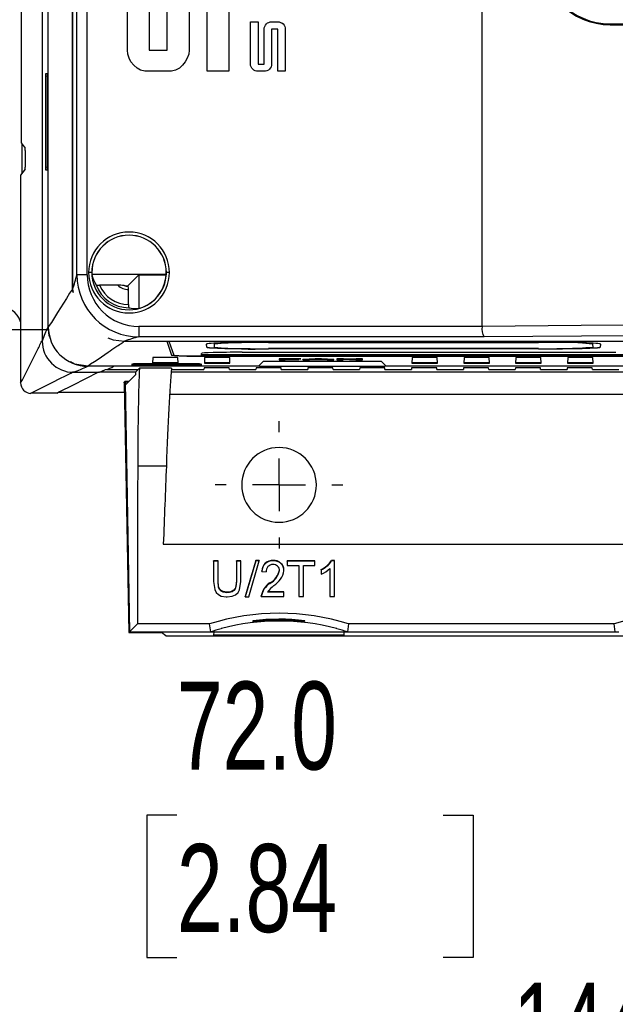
# Model space of a CAD drawing. Header units: millimetres. Extents: x 0 to 1118, y 0 to 864.
# Tile 3 of 42: x 86 to 143, y 149 to 244. Entities that reach past the tile are written whole.
import ezdxf

# ---------------------------------------------------------------- set-up
doc = ezdxf.new("R2010")
doc.units = ezdxf.units.MM
doc.header["$LTSCALE"] = 4
doc.linetypes.add('CENTERX2', pattern=[20.32, 12.7, -2.54, 2.54, -2.54])
doc.layers.add('CENTER', color=40, linetype='CENTERX2')
doc.layers.add('DIMENSIONS', color=140, linetype='Continuous', lineweight=25)
doc.styles.add('SLDTEXTSTYLE0', font='TXT', dxfattribs={"width": 0.7})
doc.dimstyles.new('SLDDIMSTYLE0', dxfattribs={"dimtxt": 8.632031, "dimasz": 13.208, "dimexe": 0, "dimexo": 0.0625, "dimgap": 2.158008, "dimtad": 0, "dimtih": 1, "dimtoh": 1, "dimlfac": 1, "dimrnd": 1e-09, "dimzin": 4, "dimdsep": 46, "dimtxsty": 'SLDTEXTSTYLE0', "dimsah": 1, "dimcen": 0.09, "dimadec": 0, "dimazin": 1, "dimtfac": 1, "dimtmove": 0, "dimatfit": 0, "dimfxl": 0, "dimfrac": 2, "dimtolj": 1, "dimtzin": 12, "dimarcsym": 0})
doc.dimstyles.new('SLDDIMSTYLE2', dxfattribs={"dimtxt": 8.632031, "dimasz": 13.208, "dimexe": 0, "dimexo": 0.0625, "dimgap": 2.158008, "dimtad": 0, "dimtih": 1, "dimtoh": 1, "dimlfac": 1, "dimrnd": 1e-09, "dimzin": 4, "dimdsep": 46, "dimtxsty": 'SLDTEXTSTYLE0', "dimsah": 1, "dimcen": 0.09, "dimadec": 0, "dimazin": 1, "dimtfac": 1, "dimtofl": 0, "dimtmove": 0, "dimatfit": 3, "dimfxl": 0, "dimfrac": 2, "dimtolj": 1, "dimtzin": 12, "dimarcsym": 0})

# ---------------------------------------------------------------- blocks, each defined once
blk = doc.blocks.new('_D_3')
at = {"layer": 'DIMENSIONS'}
for p, q in [((77.929, 205.646), (77.929, 125.654)), ((221.929, 205.646), (221.929, 202.205)), ((221.929, 196.109), (221.929, 125.654)), ((77.929, 138.354), (125.408, 138.354)), ((137.103, 138.354), (134.205, 138.354)), ((134.205, 138.354), (134.205, 124.635)), ((162.754, 138.354), (165.653, 138.354)), ((165.653, 138.354), (165.653, 124.635)), ((221.929, 138.354), (174.449, 138.354)), ((134.205, 124.635), (137.103, 124.635)), ((165.653, 124.635), (162.754, 124.635))]:
    blk.add_line(p, q, dxfattribs=at)
for points in [[(77.929, 138.354), (91.137, 136.322), (91.137, 140.386)], [(221.929, 138.354), (208.721, 140.386), (208.721, 136.322)]]:
    blk.add_solid(points, dxfattribs=at)
at = {"layer": 'DIMENSIONS', "char_height": 8.4667, "attachment_point": 1, "style": 'SLDTEXTSTYLE0'}
for s, insert in [('144.0', (133.513, 151.2)), ('5.67', (137.103, 135.549))]:
    blk.add_mtext(s, dxfattribs=dict(at, insert=insert))
blk = doc.blocks.new('_D_4')
at = {"layer": 'DIMENSIONS'}
for p, q in [((77.929, 205.646), (77.929, 154.661)), ((149.955, 187.937), (149.955, 154.661)), ((77.929, 167.361), (52.529, 167.361)), ((101.116, 167.361), (98.218, 167.361)), ((98.218, 167.361), (98.218, 153.642)), ((126.767, 167.361), (129.666, 167.361)), ((129.666, 167.361), (129.666, 153.642)), ((149.955, 167.361), (175.355, 167.361)), ((98.218, 153.642), (101.116, 153.642)), ((129.666, 153.642), (126.767, 153.642))]:
    blk.add_line(p, q, dxfattribs=at)
for points in [[(77.929, 167.361), (64.721, 169.393), (64.721, 165.329)], [(149.955, 167.361), (163.163, 165.329), (163.163, 169.393)]]:
    blk.add_solid(points, dxfattribs=at)
at = {"layer": 'DIMENSIONS', "char_height": 8.4667, "attachment_point": 1, "style": 'SLDTEXTSTYLE0'}
for s, insert in [('72.0', (101.116, 180.208)), ('2.84', (101.116, 164.556))]:
    blk.add_mtext(s, dxfattribs=dict(at, insert=insert))
blk = doc.blocks.new('SW_CENTERMARKSYMBOL_5')
at = {"layer": 'CENTER', "color": 0}
for p, q in [((0, 2.54), (0, 4.79)), ((0, 0), (0, 2.54)), ((-2.54, 0), (-4.79, 0)), ((0, 0), (-2.54, 0)), ((0, 0), (0, -2.54)), ((0, 0), (2.54, 0)), ((2.54, 0), (4.79, 0)), ((0, -2.54), (0, -4.79))]:
    blk.add_line(p, q, dxfattribs=at)
blk = doc.blocks.new('SW_CENTERMARKSYMBOL_9')
at = {"layer": 'CENTER', "color": 0}
for p, q in [((0, 5.08), (0, 6.14)), ((0, 0), (0, 2.54)), ((-5.08, 0), (-6.14, 0)), ((0, 0), (-2.54, 0)), ((0, 0), (0, -2.54)), ((0, 0), (2.54, 0)), ((5.08, 0), (6.14, 0)), ((0, -5.08), (0, -6.14))]:
    blk.add_line(p, q, dxfattribs=at)

msp = doc.modelspace()

# ---------------------------------------------------------------- linework, layer by layer
for p, q in [((88.715, 214.378), (88.715, 362.638)), ((88.72, 214.385), (88.72, 362.647)), ((130.534, 214.417), (130.534, 362.612)), ((91.05, 218.014), (91.05, 359.018)), ((91.061, 359.027), (91.061, 218.001)), ((91.474, 219.396), (91.474, 357.632)), ((92.474, 219.396), (92.474, 357.632)), ((96.336, 241.042), (96.336, 252.947)), ((98.449, 252.947), (98.449, 241.042)), ((100.179, 241.042), (100.179, 250.835)), ((102.289, 250.835), (102.289, 241.042)), ((104.019, 238.999), (104.019, 250.835)), ((106.132, 250.835), (106.132, 238.999)), ((86.101, 248.047), (86.101, 232.094)), ((88.139, 244.877), (88.139, 213.002)), ((108.209, 243.771), (108.932, 243.771)), ((108.209, 239.698), (108.209, 243.771)), ((108.932, 243.771), (108.932, 239.698)), ((109.974, 243.711), (110.104, 243.758)), ((110.104, 243.758), (110.246, 243.771)), ((110.246, 243.771), (110.838, 243.771)), ((110.838, 243.771), (110.98, 243.758)), ((110.98, 243.758), (111.111, 243.711)), ((109.524, 243.048), (109.535, 243.19)), ((109.524, 239.698), (109.524, 243.048)), ((109.535, 243.19), (109.583, 243.321)), ((109.583, 243.321), (109.642, 243.451)), ((109.642, 243.451), (109.737, 243.558)), ((109.737, 243.558), (109.843, 243.652)), ((109.843, 243.652), (109.974, 243.711)), ((110.838, 243.048), (110.246, 243.048)), ((110.246, 243.048), (110.246, 239.698)), ((110.838, 238.999), (110.838, 243.048)), ((111.111, 243.711), (111.24, 243.652)), ((111.24, 243.652), (111.347, 243.558)), ((111.347, 243.558), (111.442, 243.451)), ((111.442, 243.451), (111.501, 243.321)), ((111.501, 243.321), (111.548, 243.19)), ((111.548, 243.19), (111.56, 243.048)), ((111.56, 243.048), (111.56, 238.999)), ((96.372, 240.66), (96.336, 241.042)), ((98.449, 241.042), (100.179, 241.042)), ((102.289, 241.042), (102.256, 240.66)), ((96.511, 240.245), (96.372, 240.66)), ((96.682, 239.899), (96.511, 240.245)), ((102.117, 240.245), (101.909, 239.899)), ((102.256, 240.66), (102.117, 240.245)), ((96.959, 239.588), (96.682, 239.899)), ((97.272, 239.312), (96.959, 239.588)), ((97.618, 239.104), (97.272, 239.312)), ((98.033, 238.999), (97.618, 239.104)), ((100.594, 238.999), (98.033, 238.999)), ((100.974, 239.104), (100.594, 238.999)), ((101.356, 239.312), (100.974, 239.104)), ((101.666, 239.588), (101.356, 239.312)), ((101.909, 239.899), (101.666, 239.588)), ((106.132, 238.999), (104.019, 238.999)), ((108.222, 239.567), (108.209, 239.698)), ((108.269, 239.425), (108.222, 239.567)), ((108.328, 239.307), (108.269, 239.425)), ((108.422, 239.201), (108.328, 239.307)), ((108.529, 239.106), (108.422, 239.201)), ((108.648, 239.035), (108.529, 239.106)), ((108.79, 238.999), (108.648, 239.035)), ((109.666, 238.999), (108.79, 238.999)), ((108.932, 239.698), (109.524, 239.698)), ((109.796, 239.035), (109.666, 238.999)), ((109.927, 239.106), (109.796, 239.035)), ((110.033, 239.201), (109.927, 239.106)), ((110.116, 239.307), (110.033, 239.201)), ((110.187, 239.425), (110.116, 239.307)), ((110.234, 239.567), (110.187, 239.425)), ((110.246, 239.698), (110.234, 239.567)), ((111.56, 238.999), (110.838, 238.999)), ((88.61, 238.511), (88.45, 238.506)), ((88.45, 238.506), (88.45, 229.746)), ((88.492, 238.769), (88.61, 238.769)), ((88.492, 238.507), (88.492, 238.769)), ((88.61, 238.769), (88.61, 229.469)), ((86.101, 232.094), (86.489, 231.577)), ((86.166, 232.007), (86.166, 229.133)), ((86.494, 231.377), (86.494, 229.763)), ((86.489, 229.564), (86.049, 228.977)), ((88.61, 229.74), (88.45, 229.746)), ((88.492, 229.469), (88.492, 229.744)), ((86.049, 228.977), (86.049, 208.976)), ((88.61, 229.469), (88.492, 229.469)), ((92.474, 219.396), (91.474, 219.396)), ((92.905, 219.616), (92.605, 219.616)), ((92.905, 219.616), (92.912, 219.616)), ((100.083, 219.414), (92.917, 219.414)), ((97.454, 219.396), (100.076, 219.396)), ((97.454, 219.396), (97.454, 216.162)), ((100.083, 219.414), (100.076, 219.396)), ((100.088, 219.616), (100.095, 219.616)), ((100.395, 219.616), (100.095, 219.616)), ((95.409, 218.388), (93.657, 218.388)), ((96.42, 218.276), (96.357, 218.298)), ((91.113, 217.697), (91.05, 218.014)), ((91.061, 218.001), (91.113, 217.697)), ((96.447, 216.52), (96.447, 217.974)), ((97.454, 214.415), (97.454, 213.416)), ((130.534, 214.415), (97.454, 214.415)), ((130.534, 214.417), (130.534, 214.415)), ((130.718, 213.416), (97.454, 213.416)), ((96.06, 213.003), (203.812, 213.003)), ((100.154, 213.003), (100.587, 211.65)), ((100.158, 213.003), (100.587, 211.663)), ((100.319, 213.003), (100.827, 211.649)), ((103.989, 212.436), (103.973, 212.725)), ((103.99, 212.424), (103.973, 212.724)), ((103.973, 212.724), (103.973, 212.724)), ((104.724, 212.436), (104.741, 212.737)), ((104.724, 212.424), (104.74, 212.724)), ((104.74, 212.724), (104.741, 212.737)), ((109.957, 212.888), (135.957, 212.888)), ((109.957, 212.879), (135.957, 212.879)), ((109.957, 212.879), (109.957, 212.866)), ((109.957, 212.866), (135.957, 212.866)), ((135.957, 212.866), (135.957, 212.879)), ((141.173, 212.737), (141.189, 212.436)), ((141.173, 212.737), (141.173, 212.724)), ((141.173, 212.724), (141.19, 212.424)), ((141.94, 212.725), (141.924, 212.436)), ((141.94, 212.724), (141.924, 212.424)), ((141.94, 212.724), (141.94, 212.724)), ((100.587, 211.65), (100.587, 211.663)), ((103.482, 211.675), (103.473, 211.825)), ((103.482, 211.662), (103.473, 211.824)), ((103.473, 211.824), (103.473, 211.824)), ((147.332, 211.675), (103.482, 211.675)), ((103.482, 211.662), (103.482, 211.675)), ((147.331, 211.662), (103.482, 211.662)), ((103.487, 211.589), (103.484, 211.631)), ((103.484, 211.631), (104.329, 211.631)), ((103.487, 211.577), (103.484, 211.631)), ((103.487, 211.589), (103.487, 211.577)), ((103.587, 211.581), (104.327, 211.581)), ((103.587, 211.581), (103.587, 211.569)), ((103.587, 211.569), (148.215, 211.569)), ((103.99, 212.424), (103.989, 212.436)), ((104.329, 211.631), (104.326, 211.577)), ((104.326, 211.577), (104.327, 211.589)), ((104.326, 211.577), (146.487, 211.577)), ((104.329, 211.631), (104.327, 211.589)), ((104.724, 212.436), (104.724, 212.424)), ((107.407, 211.932), (143.407, 211.932)), ((135.957, 212.281), (109.957, 212.281)), ((135.957, 212.274), (109.957, 212.274)), ((109.957, 212.261), (109.957, 212.274)), ((135.957, 212.261), (109.957, 212.261)), ((135.957, 212.274), (135.957, 212.261)), ((141.189, 212.436), (141.19, 212.424)), ((141.924, 212.436), (141.924, 212.424)), ((95.014, 210.579), (92.514, 210.579)), ((108.97, 210.586), (92.519, 210.586)), ((109.065, 210.58), (95.014, 210.58)), ((95.014, 210.579), (95.014, 210.58)), ((96.942, 210.82), (96.731, 210.739)), ((96.731, 210.739), (103.51, 210.739)), ((103.476, 210.752), (96.764, 210.752)), ((103.298, 210.82), (96.942, 210.82)), ((98.785, 211.431), (98.762, 210.887)), ((101.229, 210.899), (98.762, 210.899)), ((98.762, 210.887), (101.229, 210.887)), ((101.205, 211.431), (98.785, 211.431)), ((101.229, 210.887), (101.205, 211.431)), ((103.51, 210.739), (103.298, 210.82)), ((103.785, 211.431), (103.762, 210.887)), ((106.229, 210.899), (103.762, 210.899)), ((103.762, 210.887), (106.229, 210.887)), ((106.205, 211.431), (103.785, 211.431)), ((106.229, 210.887), (106.205, 211.431)), ((109.415, 211.05), (108.97, 210.586)), ((109.065, 210.593), (108.977, 210.593)), ((109.065, 210.593), (109.09, 210.604)), ((109.065, 210.593), (109.065, 210.58)), ((109.065, 210.58), (109.067, 210.581)), ((109.067, 210.581), (109.09, 210.604)), ((109.067, 210.581), (121.163, 210.581)), ((109.09, 210.604), (121.14, 210.604)), ((120.825, 211.05), (109.415, 211.05)), ((113.065, 211.31), (110.97, 211.31)), ((110.97, 211.298), (110.97, 211.31)), ((110.97, 211.298), (110.97, 211.214)), ((113.065, 211.298), (110.97, 211.298)), ((110.97, 211.214), (111.563, 211.214)), ((111.563, 211.284), (113.065, 211.284)), ((111.563, 211.263), (111.563, 211.284)), ((112.867, 211.276), (111.563, 211.276)), ((112.867, 211.263), (111.563, 211.263)), ((111.563, 211.249), (112.867, 211.249)), ((111.563, 211.214), (111.563, 211.249)), ((112.867, 211.263), (112.867, 211.276)), ((112.867, 211.249), (112.867, 211.263)), ((113.065, 211.298), (113.065, 211.31)), ((113.065, 211.284), (113.065, 211.298)), ((114.427, 211.31), (113.262, 211.226)), ((114.427, 211.298), (113.262, 211.214)), ((113.262, 211.214), (113.262, 211.226)), ((113.262, 211.214), (113.894, 211.214)), ((113.894, 211.214), (114.154, 211.233)), ((114.154, 211.233), (115.337, 211.233)), ((114.34, 211.247), (114.744, 211.277)), ((115.149, 211.247), (114.34, 211.247)), ((115.055, 211.31), (114.427, 211.31)), ((114.427, 211.31), (114.427, 211.298)), ((115.055, 211.298), (114.427, 211.298)), ((114.979, 211.26), (114.51, 211.26)), ((114.744, 211.277), (115.149, 211.247)), ((116.226, 211.226), (115.055, 211.31)), ((115.055, 211.298), (115.055, 211.31)), ((116.226, 211.214), (115.055, 211.298)), ((115.337, 211.233), (115.597, 211.214)), ((115.597, 211.214), (116.226, 211.214)), ((116.226, 211.214), (116.226, 211.226)), ((117.161, 211.31), (116.542, 211.31)), ((116.542, 211.298), (116.542, 211.31)), ((117.161, 211.298), (116.542, 211.298)), ((116.542, 211.298), (116.542, 211.214)), ((116.542, 211.214), (117.134, 211.214)), ((117.134, 211.268), (118.354, 211.214)), ((117.134, 211.214), (117.134, 211.268)), ((118.399, 211.255), (117.161, 211.31)), ((117.161, 211.298), (117.161, 211.31)), ((118.399, 211.242), (117.161, 211.298)), ((118.354, 211.214), (118.991, 211.214)), ((118.991, 211.31), (118.399, 211.31)), ((118.399, 211.298), (118.399, 211.31)), ((118.399, 211.298), (118.399, 211.242)), ((118.991, 211.298), (118.399, 211.298)), ((118.991, 211.298), (118.991, 211.31)), ((118.991, 211.214), (118.991, 211.298)), ((121.27, 210.586), (120.825, 211.05)), ((121.14, 210.604), (121.165, 210.593)), ((121.14, 210.604), (121.163, 210.581)), ((121.163, 210.581), (121.165, 210.58)), ((121.263, 210.593), (121.165, 210.593)), ((121.165, 210.58), (121.165, 210.593)), ((204.873, 210.58), (121.165, 210.58)), ((156.472, 210.586), (121.27, 210.586)), ((123.785, 211.431), (123.762, 210.887)), ((126.229, 210.899), (123.762, 210.899)), ((123.762, 210.887), (126.229, 210.887)), ((126.205, 211.431), (123.785, 211.431)), ((126.229, 210.887), (126.205, 211.431)), ((128.785, 211.431), (128.762, 210.887)), ((131.229, 210.899), (128.762, 210.899)), ((128.762, 210.887), (131.229, 210.887)), ((131.205, 211.431), (128.785, 211.431)), ((131.229, 210.887), (131.205, 211.431)), ((133.785, 211.431), (133.762, 210.887)), ((136.229, 210.899), (133.762, 210.899)), ((133.762, 210.887), (136.229, 210.887)), ((136.205, 211.431), (133.785, 211.431)), ((136.229, 210.887), (136.205, 211.431)), ((138.785, 211.431), (138.762, 210.887)), ((141.229, 210.899), (138.762, 210.899)), ((138.762, 210.887), (141.229, 210.887)), ((141.205, 211.431), (138.785, 211.431)), ((141.229, 210.887), (141.205, 211.431)), ((91.138, 210.003), (93.639, 210.003)), ((97.117, 210.004), (93.639, 210.004)), ((93.662, 210.023), (94.237, 210.258)), ((93.662, 210.023), (93.662, 210.013)), ((97.136, 210.013), (93.662, 210.013)), ((94.312, 210.283), (97.391, 210.283)), ((97.121, 209.758), (96.131, 208.75)), ((97.126, 210.013), (97.117, 210.003)), ((97.125, 210.013), (97.117, 210.004)), ((97.117, 210.003), (97.117, 210.004)), ((97.117, 210.003), (97.121, 209.758)), ((97.136, 210.013), (97.367, 210.258)), ((97.503, 210.396), (97.367, 210.258)), ((97.391, 210.283), (97.367, 210.258)), ((97.503, 210.397), (97.391, 210.283)), ((100.59, 210.397), (97.503, 210.397)), ((97.503, 210.397), (97.503, 210.396)), ((100.59, 210.396), (97.503, 210.396)), ((199.328, 210.012), (100.559, 210.012)), ((100.581, 210.283), (103.721, 210.283)), ((100.59, 210.397), (100.59, 210.396)), ((103.737, 210.448), (103.721, 210.283)), ((106.151, 210.448), (103.737, 210.448)), ((106.167, 210.283), (106.151, 210.448)), ((106.167, 210.283), (108.721, 210.283)), ((108.737, 210.448), (108.721, 210.283)), ((111.151, 210.448), (108.737, 210.448)), ((111.167, 210.283), (111.151, 210.448)), ((111.167, 210.283), (113.721, 210.283)), ((113.737, 210.448), (113.721, 210.283)), ((116.151, 210.448), (113.737, 210.448)), ((116.167, 210.283), (116.151, 210.448)), ((116.167, 210.283), (118.721, 210.283)), ((118.737, 210.448), (118.721, 210.283)), ((121.151, 210.448), (118.737, 210.448)), ((121.167, 210.283), (121.151, 210.448)), ((121.167, 210.283), (123.721, 210.283)), ((123.737, 210.448), (123.721, 210.283)), ((126.151, 210.448), (123.737, 210.448)), ((126.167, 210.283), (126.151, 210.448)), ((126.167, 210.283), (128.721, 210.283)), ((128.737, 210.448), (128.721, 210.283)), ((131.151, 210.448), (128.737, 210.448)), ((131.167, 210.283), (131.151, 210.448)), ((131.167, 210.283), (133.721, 210.283)), ((133.737, 210.448), (133.721, 210.283)), ((136.151, 210.448), (133.737, 210.448)), ((136.167, 210.283), (136.151, 210.448)), ((136.167, 210.283), (138.721, 210.283)), ((138.737, 210.448), (138.721, 210.283)), ((141.151, 210.448), (138.737, 210.448)), ((141.167, 210.283), (141.151, 210.448)), ((141.167, 210.283), (143.721, 210.283)), ((96.045, 209.067), (96.121, 209.143)), ((96.045, 208.987), (96.045, 209.067)), ((96.121, 209.063), (96.045, 208.987)), ((96.045, 208.987), (96.476, 184.932)), ((96.121, 209.143), (96.517, 209.143)), ((96.121, 209.063), (96.121, 209.143)), ((96.439, 209.063), (96.121, 209.063)), ((96.121, 209.063), (96.541, 184.998)), ((96.131, 208.75), (96.545, 185.003)), ((89.549, 207.977), (87.049, 207.977)), ((96.062, 208.057), (89.659, 208.057)), ((199.472, 207.866), (100.416, 207.866)), ((100.095, 200.953), (97.337, 200.953)), ((99.802, 193.44), (200.085, 193.44)), ((105.081, 191.833), (104.654, 191.833)), ((104.654, 191.795), (104.654, 191.833)), ((105.081, 191.795), (104.654, 191.795)), ((104.654, 191.795), (104.654, 189.85)), ((105.081, 191.795), (105.081, 191.833)), ((105.081, 189.848), (105.081, 191.795)), ((107.269, 191.833), (106.842, 191.833)), ((106.842, 191.795), (106.842, 191.833)), ((106.842, 191.795), (106.842, 189.848)), ((107.269, 191.795), (106.842, 191.795)), ((107.269, 191.795), (107.269, 191.833)), ((107.269, 189.85), (107.269, 191.795)), ((108.729, 191.839), (107.702, 188.372)), ((108.03, 188.372), (109.056, 191.839)), ((109.056, 191.876), (108.729, 191.876)), ((108.729, 191.839), (108.729, 191.876)), ((109.056, 191.839), (108.729, 191.839)), ((109.056, 191.876), (109.056, 191.839)), ((110.391, 191.839), (110.391, 191.876)), ((114.42, 191.833), (111.752, 191.833)), ((111.752, 191.795), (111.752, 191.833)), ((114.42, 191.795), (111.752, 191.795)), ((111.752, 191.795), (111.752, 191.4)), ((114.42, 191.795), (114.42, 191.833)), ((114.42, 191.4), (114.42, 191.795)), ((116.288, 191.876), (116.011, 191.876)), ((116.011, 191.876), (116.011, 191.839)), ((116.288, 191.839), (116.011, 191.839)), ((116.288, 191.839), (116.288, 191.876)), ((116.288, 188.415), (116.288, 191.839)), ((109.297, 190.83), (109.297, 190.88)), ((109.297, 190.83), (109.724, 190.786)), ((111.004, 190.899), (111.004, 190.949)), ((111.431, 190.892), (111.431, 190.942)), ((111.752, 191.4), (112.872, 191.4)), ((112.872, 191.4), (112.872, 188.415)), ((113.299, 191.4), (114.42, 191.4)), ((113.299, 188.415), (113.299, 191.4)), ((115.007, 190.961), (115.007, 191.01)), ((115.007, 190.961), (115.007, 190.566)), ((115.861, 191.093), (115.861, 188.415)), ((110.085, 189.67), (110.085, 189.726)), ((105.934, 188.82), (105.934, 188.767)), ((111.431, 188.811), (109.83, 188.811)), ((111.431, 188.864), (109.869, 188.864)), ((111.431, 188.811), (111.431, 188.864)), ((111.431, 188.415), (111.431, 188.811)), ((107.702, 188.372), (107.702, 188.422)), ((107.702, 188.372), (108.03, 188.372)), ((109.243, 188.466), (109.243, 188.448)), ((109.243, 188.415), (109.243, 188.466)), ((109.243, 188.415), (111.431, 188.415)), ((112.872, 188.415), (113.299, 188.415)), ((115.861, 188.415), (116.288, 188.415)), ((108.446, 186.075), (108.446, 185.983)), ((113.446, 185.985), (113.446, 186.077)), ((96.476, 184.932), (96.541, 184.998)), ((96.541, 184.998), (104.693, 184.998)), ((96.545, 185.003), (97.301, 185.773)), ((96.545, 185.003), (104.37, 185.003)), ((104.253, 185.773), (97.301, 185.773)), ((104.37, 185.003), (104.253, 185.773)), ((104.685, 184.672), (104.693, 184.998)), ((104.693, 185.011), (117.204, 185.011)), ((104.693, 184.998), (104.693, 185.011)), ((117.204, 185.011), (117.205, 184.998)), ((117.205, 184.998), (143.693, 184.998)), ((117.205, 184.998), (117.213, 184.672)), ((117.656, 185.773), (117.54, 185.003)), ((117.54, 185.003), (143.37, 185.003)), ((143.253, 185.773), (117.656, 185.773)), ((143.37, 185.003), (143.253, 185.773)), ((96.476, 184.932), (99.616, 184.932)), ((100.058, 184.605), (99.616, 184.932)), ((100.058, 184.605), (199.842, 184.605)), ((117.213, 184.684), (104.685, 184.684)), ((117.213, 184.672), (104.685, 184.672))]:
    msp.add_line(p, q)
at = {"flags": 128}
for points in [[(142.888, 243.482), (151.648, 243.466), (160.525, 243.457), (169.461, 243.453), (178.397, 243.457), (187.274, 243.466), (196.033, 243.482)], [(142.891, 243.568), (143.474, 243.567), (145.812, 243.562), (148.162, 243.558), (150.522, 243.554), (155.268, 243.548), (157.651, 243.545), (162.435, 243.541), (164.831, 243.54), (167.23, 243.54), (172.031, 243.54), (174.43, 243.54), (179.22, 243.543), (181.609, 243.545), (183.991, 243.548), (188.735, 243.554), (191.093, 243.558), (196.03, 243.568)], [(96.357, 218.298), (96.605, 218.546), (96.969, 218.91), (97.223, 219.165), (97.454, 219.396)], [(96.357, 218.298), (96.255, 218.31), (96.022, 218.361)], [(91.05, 218.014), (90.765, 217.61), (90.468, 217.108), (90.176, 216.655), (89.885, 216.201), (89.594, 215.747), (89.303, 215.293), (89.011, 214.803), (88.72, 214.385)], [(88.963, 213.166), (88.807, 213.544), (88.715, 214.378)], [(169.453, 214.602), (159.604, 214.59), (149.779, 214.556), (140.062, 214.498), (130.534, 214.417)], [(169.453, 213.602), (159.587, 213.59), (149.761, 213.555), (140.099, 213.497), (130.718, 213.416)], [(86.049, 208.976), (86.236, 209.288), (86.44, 209.74), (86.635, 210.124), (86.831, 210.506), (87.026, 210.888), (87.222, 211.27), (87.511, 211.836), (87.543, 211.899), (87.576, 211.962), (87.608, 212.026), (87.641, 212.089), (87.674, 212.154), (87.718, 212.24), (87.745, 212.294), (87.793, 212.395), (87.854, 212.533), (87.912, 212.664), (87.97, 212.79), (88.031, 212.909), (88.09, 213.005), (88.144, 213.071)], [(92.519, 210.586), (92.798, 210.807), (93.165, 211.039), (93.508, 211.266), (93.838, 211.493), (94.167, 211.72), (94.497, 211.947), (94.671, 212.066), (94.845, 212.186), (95.034, 212.317), (95.224, 212.446), (95.334, 212.517), (95.438, 212.582), (95.572, 212.665), (95.677, 212.731), (95.764, 212.789), (95.838, 212.84), (95.92, 212.901), (95.99, 212.96), (96.048, 213.016)], [(94.453, 213.334), (94.962, 213.125), (96.06, 213.003)], [(92.514, 210.579), (91.256, 210.794), (90.85, 211.018)], [(87.049, 207.977), (87.36, 208.164), (87.813, 208.368), (88.196, 208.563), (88.578, 208.759), (88.96, 208.954), (89.343, 209.15), (89.643, 209.303), (89.943, 209.457), (90.244, 209.611), (90.562, 209.763), (90.904, 209.918), (91.143, 210.072)], [(93.662, 210.013), (93.958, 210.159), (94.237, 210.258)], [(104.654, 189.85), (104.756, 189.083), (104.901, 188.791), (105.114, 188.588), (105.395, 188.452), (105.853, 188.374), (105.967, 188.372)], [(105.934, 188.82), (105.571, 188.876), (105.372, 188.979), (105.226, 189.132), (105.128, 189.365), (105.081, 189.904)], [(105.934, 188.767), (105.571, 188.822), (105.372, 188.925), (105.226, 189.077), (105.128, 189.31), (105.081, 189.848)], [(106.842, 189.904), (106.802, 189.432), (106.724, 189.186), (106.613, 189.028), (106.441, 188.913), (106.182, 188.837), (105.934, 188.82)], [(106.842, 189.848), (106.802, 189.377), (106.724, 189.131), (106.614, 188.974), (106.441, 188.859), (106.182, 188.784), (105.934, 188.767)], [(105.967, 188.372), (106.445, 188.43), (106.763, 188.569), (107.009, 188.787), (107.159, 189.061), (107.269, 189.85)]]:
    msp.add_lwpolyline(points, dxfattribs=at)
for centre, radius, start, end in [((142.895, 250.321), 6.84, 180.07016, 269.94476), ((142.895, 250.321), 6.753, 180.07331, 269.97022), ((144.087, 243.48), 1.198, 175.78265, 179.91549), ((84.422, 231.425), 2.072, 358.68302, 4.2131), ((84.422, 229.716), 2.072, 355.7869, 1.31698), ((96.5, 219.616), 3.895, 0, 180), ((96.5, 219.616), 3.595, 0, 180), ((96.5, 219.616), 3.588, 0, 180), ((78.496, 222.482), 13.34, 340.3755, 346.62632), ((97.455, 219.397), 5.981, 180.00433, 269.99567), ((97.452, 219.394), 4.978, 179.97515, 270.02485), ((96.5, 219.616), 3.895, 180, 0), ((96.5, 219.616), 3.595, 180, 0), ((96.5, 219.616), 3.588, 180, 183.21944), ((96.201, 220.164), 3.368, 192.86045, 211.29797), ((96.5, 219.616), 3.583, 285.44805, 356.48005), ((96.5, 219.616), 3.588, 356.78056, 0), ((96.5, 219.616), 3.397, 200.71669, 269.53629), ((93.56, 219.296), 0.913, 254.9751, 276.13123), ((96.499, 219.614), 3.095, 203.32833, 269.03865), ((95.564, 214.917), 3.475, 82.42224, 92.55451), ((96.499, 219.613), 1.639, 228.33685, 268.17931), ((96.5, 219.616), 1.342, 249.14321, 266.5733), ((95.405, 218.033), 1.043, 356.75885, 13.44266), ((83.929, 214.126), 2.25, 19.56382, 90), ((97.514, 216.46), 1.069, 176.81284, 193.02282), ((97.12, 218.876), 2.735, 256.31155, 277.03074), ((92.828, 211.847), 4.829, 148.39551, 166.16291), ((92.518, 214.384), 3.798, 179.99202, 270.00625), ((132.045, 214.176), 1.529, 170.98106, 209.79413), ((100.548, 200.41), 13.369, 103.38038, 109.6178), ((91.137, 213.002), 2.999, 179.99418, 270.00582), ((108.955, 153.868), 59.007, 89.02765, 94.09629), ((108.945, 154.278), 58.61, 89.01074, 94.1132), ((137.545, 175.422), 37.49, 84.44771, 92.42835), ((137.556, 175.797), 37.104, 84.40563, 92.47044), ((102.804, 238.132), 26.574, 265.21273, 271.68647), ((108.35, 249.272), 37.027, 264.37944, 272.48709), ((136.971, 270.942), 58.671, 269.00967, 274.1238), ((72.748, 255.852), 49.4, 291.85578, 293.58579), ((93.624, 212.843), 2.656, 283.32338, 301.55094), ((196.154, 2.104), 231.836, 116.26582, 117.37587), ((93.817, 209.814), 0.26, 126.59178, 133.26191), ((87.048, 208.976), 1, 179.9944, 270.0056), ((110.955, 199.157), 3.6, 360, 180), ((110.955, 199.157), 3.6, 180, 360), ((110.317, 190.859), 1.02, 85.83912, 178.81116), ((110.324, 190.814), 1.027, 86.25826, 179.14025), ((110.469, 190.917), 0.963, 1.49625, 94.65392), ((110.464, 190.875), 0.967, 1.01968, 94.36969), ((114.141, 193.03), 2.197, 293.21856, 328.34005), ((114.132, 192.975), 2.195, 293.48131, 328.84938), ((110.36, 190.849), 0.639, 88.64073, 185.67698), ((109.162, 191.377), 1.891, 299.2239, 346.92132), ((109.159, 191.321), 1.893, 299.30534, 347.12292), ((110.413, 190.898), 0.592, 0.11446, 93.68809), ((109.342, 191.269), 2.123, 301.93453, 349.77887), ((114.028, 193.108), 2.724, 291.05676, 312.27896), ((111.076, 188.153), 1.859, 122.18285, 170.28295), ((111.074, 188.096), 1.859, 122.13878, 170.10438), ((112.171, 187.182), 2.852, 126.75407, 145.17662), ((110.955, 164.302), 22.493, 72.66623, 107.33377), ((110.955, 163.916), 22.123, 75.48922, 104.51078), ((110.955, 163.916), 22.301, 83.58601, 96.45912), ((110.955, 163.916), 22.209, 83.55943, 96.48589), ((149.955, 164.302), 22.493, 72.66623, 107.33377), ((110.955, 163.916), 22.091, 104.64418, 107.34243), ((110.955, 163.916), 22.091, 72.65757, 75.35582)]:
    msp.add_arc(centre, radius, start, end)
for centre, major_axis, ratio, start_param, end_param in [((109.957, 212.724), (5.984, 0), 0.02731, 1.570796, 3.143117), ((135.957, 212.724), (5.984, 0), 0.02731, 6.281661, 7.853982), ((103.587, 211.663), (3, 0), 0.027303, 3.150319, 3.732057), ((103.494, 211.65), (2.667, 0), 0.02731, 3.151844, 4.709805), ((107.407, 211.824), (3.933, 0), 0.02731, 1.570796, 3.143117), ((109.957, 212.437), (5.967, 0), 0.02731, 3.143117, 4.712389), ((109.957, 212.424), (5.967, 0), 0.02731, 3.143117, 4.712389), ((135.957, 212.437), (5.967, 0), 0.02731, 4.712389, 6.281661), ((135.957, 212.424), (5.967, 0), 0.02731, 4.712389, 6.281661), ((98.278, 182.485), (-0.524, 30), 0.026178, 0.374966, 0.907229), ((100.391, 182.485), (0.524, 30), 0.026178, 0.375881, 0.908144), ((101.077, 121.235), (-2.097, 120), 0.026178, 0.843765, 1.002497), ((101.051, 121.235), (2.097, 120), 0.026178, 0.84468, 0.925621), ((109.461, 121.235), (23.671, 119.952), 0.142775, 0.969542, 1.004709), ((155.977, 163.916), (60.04, 0), 0.661589, 2.57213, 2.573426), ((65.933, 163.916), (60.04, 0), 0.661589, 0.568166, 0.569462)]:
    msp.add_ellipse(centre, major_axis=major_axis, ratio=ratio, start_param=start_param, end_param=end_param)

# ---------------------------------------------------------------- block references
at = {"layer": 'CENTER'}
for name, p in [('SW_CENTERMARKSYMBOL_5', (83.929, 214.126)), ('SW_CENTERMARKSYMBOL_9', (110.955, 199.157))]:
    msp.add_blockref(name, p, dxfattribs=at)

# ---------------------------------------------------------------- dimensions: what is measured, and where the dimension line sits
at = {"layer": 'DIMENSIONS'}
for base, p2, dimstyle, picture, middle in [((149.955, 167.361), (149.955, 193.017), 'SLDDIMSTYLE0', '_D_4', (113.942, 167.361)), ((221.929, 138.354), (221.929, 210.726), 'SLDDIMSTYLE2', '_D_3', (149.929, 138.354))]:
    dim = msp.add_linear_dim(base=base, p1=(77.929, 210.726), p2=p2, dimstyle=dimstyle, dxfattribs=at)
    dim.commit()
    dim.dimension.update_dxf_attribs({"geometry": picture, "text_midpoint": middle, "dimtype": 160})

doc.saveas('drawing.dxf')
